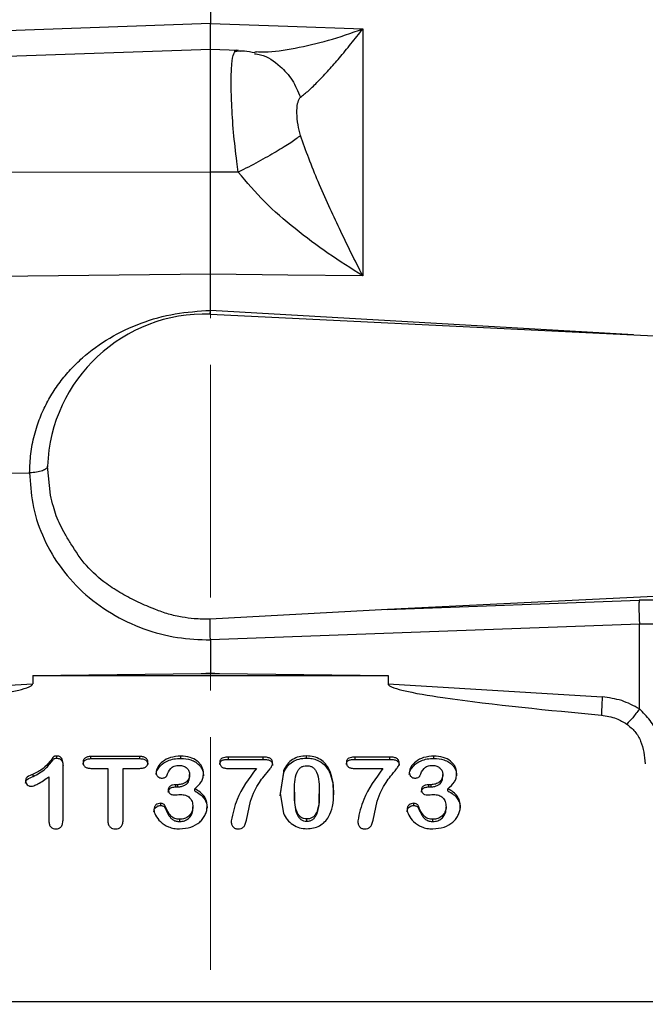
# Model space of a CAD drawing. Header units: inches. Extents: x 0.6 to 16.3, y 0.2 to 11.5.
# Tile 6 of 17: x 4 to 5.4, y 6.9 to 9. Entities that reach past the tile are written whole.
import ezdxf

# ---------------------------------------------------------------- set-up
doc = ezdxf.new("R2010")
doc.units = ezdxf.units.IN
doc.header["$MEASUREMENT"] = 0
doc.linetypes.add('CENTERX2', pattern=[0.8, 0.5, -0.1, 0.1, -0.1])
doc.styles.add('SLDTEXTSTYLE0', font='TXT', dxfattribs={"width": 0.75})
doc.dimstyles.new('SLDDIMSTYLE1', dxfattribs={"dimtxt": 0.137795, "dimasz": 0.14, "dimexe": 0, "dimexo": 0.0625, "dimgap": 0.034449, "dimtad": 0, "dimdec": 1, "dimlfac": 1.5, "dimrnd": 1e-09, "dimzin": 12, "dimdsep": 46, "dimtxsty": 'SLDTEXTSTYLE0', "dimblk1": 'CLOSED', "dimblk2": 'CLOSED', "dimsah": 1, "dimcen": 0.09, "dimadec": 0, "dimazin": 3, "dimtfac": 1, "dimtdec": 1, "dimtofl": 0, "dimtmove": 0, "dimatfit": 3, "dimldrblk": 'CLOSED', "dimfxl": 0, "dimfrac": 2, "dimtolj": 1, "dimtzin": 12, "dimarcsym": 0})
doc.dimstyles.new('SLDDIMSTYLE3', dxfattribs={"dimtxt": 0.137795, "dimasz": 0.14, "dimexe": 0, "dimexo": 0.0625, "dimgap": 0.034449, "dimtad": 0, "dimdec": 1, "dimlfac": 1.5, "dimrnd": 1e-09, "dimzin": 12, "dimdsep": 46, "dimtxsty": 'SLDTEXTSTYLE0', "dimblk1": 'CLOSED', "dimblk2": 'CLOSED', "dimsah": 1, "dimcen": 0.09, "dimadec": 0, "dimazin": 3, "dimtfac": 1, "dimtofl": 0, "dimtmove": 0, "dimatfit": 3, "dimldrblk": 'CLOSED', "dimfxl": 0, "dimfrac": 2, "dimtolj": 1, "dimtzin": 12, "dimarcsym": 0})

# ---------------------------------------------------------------- blocks, each defined once
blk = doc.blocks.new('_Closed')
at = {"color": 0, "linetype": 'ByBlock', "lineweight": -2}
for p, q in [((-1, 0.166667), (0, 0)), ((-1, 0.166667), (-1, -0.166667)), ((0, 0), (-1, -0.166667)), ((0, 0), (-1, 0))]:
    blk.add_line(p, q, dxfattribs=at)
blk = doc.blocks.new('_D_7')
at = {"color": 7, "linetype": 'Continuous', "lineweight": 0}
for p, q in [((6.5179, 10.6428), (6.4759, 10.6428)), ((6.4759, 10.6428), (6.4759, 10.4241)), ((6.8233, 10.6428), (6.8653, 10.6428)), ((6.8653, 10.6428), (6.8653, 10.4241)), ((4.4502, 10.214), (4.4502, 10.4837)), ((9.6495, 8.8614), (9.6495, 10.4837)), ((4.4502, 10.4444), (6.355, 10.4444)), ((9.6495, 10.4444), (6.9862, 10.4444)), ((6.4759, 10.4241), (6.5179, 10.4241)), ((6.8653, 10.4241), (6.8233, 10.4241))]:
    blk.add_line(p, q, dxfattribs=at)
at = {"color": 7, "linetype": 'Continuous', "lineweight": 18, "xscale": 0.14, "yscale": 0.14, "rotation": 180.0000000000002}
blk.add_blockref('_Closed', (4.4502, 10.4444), dxfattribs=at)
at = {"color": 7, "linetype": 'Continuous', "lineweight": 18, "xscale": 0.14, "yscale": 0.14}
blk.add_blockref('_Closed', (9.6495, 10.4444), dxfattribs=at)
at = {"color": 7, "linetype": 'Continuous', "lineweight": 18, "char_height": 0.1378, "attachment_point": 1, "style": 'SLDTEXTSTYLE0'}
for s, insert in [('198', (6.5179, 10.6017)), ('7.8', (6.5433, 10.3955))]:
    blk.add_mtext(s, dxfattribs=dict(at, insert=insert))
blk = doc.blocks.new('_D_8')
at = {"color": 7, "linetype": 'Continuous', "lineweight": 0}
for p, q in [((5.7007, 9.9342), (5.6588, 9.9342)), ((5.6588, 9.9342), (5.6588, 9.7154)), ((6.0062, 9.9342), (6.0482, 9.9342)), ((6.0482, 9.9342), (6.0482, 9.7154)), ((7.4955, 8.7461), (7.4955, 9.7751)), ((4.4502, 9.7357), (5.5379, 9.7357)), ((7.4955, 9.7357), (6.169, 9.7357)), ((5.6588, 9.7154), (5.7007, 9.7154)), ((6.0482, 9.7154), (6.0062, 9.7154))]:
    blk.add_line(p, q, dxfattribs=at)
at = {"color": 7, "linetype": 'Continuous', "lineweight": 18, "xscale": 0.14, "yscale": 0.14, "rotation": 180.0000000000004}
blk.add_blockref('_Closed', (4.4502, 9.7357), dxfattribs=at)
at = {"color": 7, "linetype": 'Continuous', "lineweight": 18, "xscale": 0.14, "yscale": 0.14}
blk.add_blockref('_Closed', (7.4955, 9.7357), dxfattribs=at)
at = {"color": 7, "linetype": 'Continuous', "lineweight": 18, "char_height": 0.1378, "attachment_point": 1, "style": 'SLDTEXTSTYLE0'}
for s, insert in [('116', (5.7007, 9.893)), ('4.6', (5.7262, 9.6869))]:
    blk.add_mtext(s, dxfattribs=dict(at, insert=insert))
blk = doc.blocks.new('_D_9')
at = {"color": 7, "linetype": 'Continuous', "lineweight": 0}
for p, q in [((2.9031, 10.6428), (2.8611, 10.6428)), ((2.8611, 10.6428), (2.8611, 10.4241)), ((3.2086, 10.6428), (3.2506, 10.6428)), ((3.2506, 10.6428), (3.2506, 10.4241)), ((0.9949, 7.6255), (0.9949, 10.4837)), ((4.4502, 10.214), (4.4502, 10.4837)), ((0.9949, 10.4444), (2.7403, 10.4444)), ((4.4502, 10.4444), (3.3714, 10.4444)), ((2.8611, 10.4241), (2.9031, 10.4241)), ((3.2506, 10.4241), (3.2086, 10.4241))]:
    blk.add_line(p, q, dxfattribs=at)
at = {"color": 7, "linetype": 'Continuous', "lineweight": 18, "xscale": 0.14, "yscale": 0.14, "rotation": 180.0000000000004}
blk.add_blockref('_Closed', (0.9949, 10.4444), dxfattribs=at)
at = {"color": 7, "linetype": 'Continuous', "lineweight": 18, "xscale": 0.14, "yscale": 0.14}
blk.add_blockref('_Closed', (4.4502, 10.4444), dxfattribs=at)
at = {"color": 7, "linetype": 'Continuous', "lineweight": 18, "char_height": 0.1378, "attachment_point": 1, "style": 'SLDTEXTSTYLE0'}
for s, insert in [('132', (2.9031, 10.6017)), ('5.2', (2.9286, 10.3955))]:
    blk.add_mtext(s, dxfattribs=dict(at, insert=insert))

msp = doc.modelspace()

# ---------------------------------------------------------------- linework, layer by layer
at = {"color": 7, "linetype": 'CENTERX2', "lineweight": 18}
msp.add_line((4.4502, 3.7518), (4.4502, 10.1747), dxfattribs=at)
at = {"color": 7, "linetype": 'Continuous', "lineweight": 25}
for p, q in [((4.4502, 9.342), (4.4502, 8.9846)), ((4.4502, 8.9846), (2.9405, 8.9316)), ((4.4502, 8.9846), (4.6168, 8.9788)), ((4.6168, 8.9788), (4.7777, 8.9731)), ((4.7777, 8.9731), (4.7777, 8.4428)), ((4.4502, 8.9292), (2.9405, 8.8765)), ((4.5108, 8.9271), (4.4502, 8.9292)), ((4.4502, 8.6655), (4.4502, 8.9292)), ((4.5103, 8.926), (4.507, 8.9272)), ((4.6423, 8.8248), (4.644, 8.8264)), ((4.5103, 8.6654), (4.5071, 8.6883)), ((4.4502, 8.6655), (2.9405, 8.6638)), ((4.5103, 8.6654), (4.4502, 8.6655)), ((4.4502, 8.4463), (2.9405, 8.4303)), ((4.4502, 8.3686), (4.4502, 8.4463)), ((4.6168, 8.4445), (4.4502, 8.4463)), ((4.7777, 8.4428), (4.6168, 8.4445)), ((4.4501, 8.3609), (4.4502, 8.3686)), ((4.4502, 8.3606), (6.2968, 8.2703)), ((3.528, 8.013), (4.0618, 8.0197)), ((4.107, 7.9714), (4.1004, 8.0341)), ((6.2968, 7.7979), (4.8306, 7.7262)), ((4.8306, 7.7262), (5.3716, 7.7459)), ((4.8306, 7.7262), (4.4499, 7.7054)), ((5.3723, 7.6942), (4.4502, 7.6607)), ((5.3723, 7.5125), (5.3723, 7.6942)), ((4.4502, 7.6607), (4.4502, 7.5898)), ((4.0684, 7.5841), (4.4303, 7.5886)), ((4.0684, 7.5841), (4.0684, 7.5664)), ((4.0684, 7.5841), (4.832, 7.5841)), ((4.4303, 7.5886), (4.4502, 7.5898)), ((4.4303, 7.5886), (4.4502, 7.5888)), ((4.4502, 7.5898), (4.47, 7.5886)), ((4.4502, 7.5888), (4.4502, 7.5898)), ((4.4502, 7.5888), (4.47, 7.5886)), ((4.47, 7.5886), (4.832, 7.5841)), ((4.832, 7.5841), (4.832, 7.5664)), ((3.6079, 7.5381), (4.0684, 7.5664)), ((4.832, 7.5664), (5.2924, 7.5381)), ((4.1206, 7.4065), (4.1206, 7.4113)), ((4.2989, 7.4103), (4.1934, 7.4103)), ((4.1934, 7.4056), (4.1934, 7.4103)), ((4.1934, 7.4056), (4.2989, 7.4056)), ((4.2989, 7.4056), (4.2989, 7.4103)), ((4.3867, 7.4063), (4.3867, 7.4111)), ((4.5637, 7.4089), (4.4892, 7.4089)), ((4.4892, 7.4041), (4.4892, 7.4089)), ((4.4892, 7.4041), (4.5637, 7.4041)), ((4.5637, 7.4041), (4.5637, 7.4089)), ((4.6569, 7.4068), (4.6569, 7.4115)), ((4.8357, 7.4089), (4.7613, 7.4089)), ((4.7613, 7.4041), (4.7613, 7.4089)), ((4.7613, 7.4041), (4.8357, 7.4041)), ((4.8357, 7.4041), (4.8357, 7.4089)), ((4.9308, 7.4063), (4.9308, 7.4111)), ((4.1336, 7.2757), (4.1336, 7.3952)), ((4.1934, 7.3847), (4.2296, 7.3847)), ((4.2296, 7.3847), (4.2296, 7.2736)), ((4.2627, 7.2736), (4.2627, 7.3847)), ((4.2627, 7.3847), (4.2989, 7.3847)), ((4.4892, 7.3844), (4.5491, 7.3844)), ((4.7613, 7.3844), (4.8211, 7.3844)), ((4.0693, 7.3674), (4.0693, 7.3722)), ((4.1033, 7.3666), (4.1033, 7.2716)), ((4.4056, 7.3668), (4.4056, 7.3716)), ((4.6078, 7.3808), (4.6004, 7.3307)), ((4.6004, 7.3259), (4.6078, 7.376)), ((4.6078, 7.376), (4.6078, 7.3808)), ((4.7063, 7.3763), (4.7063, 7.3811)), ((4.9497, 7.3668), (4.9497, 7.3716)), ((4.3803, 7.3497), (4.3758, 7.3497)), ((4.3758, 7.345), (4.3758, 7.3497)), ((4.3758, 7.345), (4.3803, 7.345)), ((4.3803, 7.345), (4.3803, 7.3497)), ((4.4166, 7.3363), (4.4166, 7.341)), ((4.9244, 7.3497), (4.9199, 7.3497)), ((4.9199, 7.345), (4.9199, 7.3497)), ((4.9199, 7.345), (4.9244, 7.345)), ((4.9244, 7.345), (4.9244, 7.3497)), ((4.9606, 7.3363), (4.9606, 7.341)), ((4.6004, 7.3307), (4.6071, 7.2888)), ((4.6311, 7.3337), (4.6311, 7.3289)), ((4.6842, 7.3345), (4.6842, 7.3297)), ((4.3435, 7.305), (4.3435, 7.3098)), ((4.3533, 7.2991), (4.3533, 7.3039)), ((4.4127, 7.2976), (4.4127, 7.3024)), ((4.528, 7.2736), (4.5367, 7.3146)), ((4.8001, 7.2736), (4.8087, 7.3146)), ((4.8876, 7.305), (4.8876, 7.3098)), ((4.8974, 7.2991), (4.8974, 7.3039)), ((4.9568, 7.2976), (4.9568, 7.3024)), ((4.6576, 7.2713), (4.6576, 7.2761)), ((4.3845, 7.2705), (4.3845, 7.2753)), ((4.9286, 7.2705), (4.9286, 7.2753)), ((5.5718, 6.8836), (3.3293, 6.8836))]:
    msp.add_line(p, q, dxfattribs=at)
at = {"color": 8, "linetype": 'Continuous', "lineweight": 25}
for p, q in [((4.5103, 8.926), (4.5157, 8.9251)), ((5.3599, 8.3161), (4.4502, 8.3686))]:
    msp.add_line(p, q, dxfattribs=at)
at = {"color": 7, "linetype": 'Continuous', "lineweight": 25}
msp.add_arc((4.4389, 8.022), 0.3387, 88.1002, 177.965, dxfattribs=at)
for points, knots in [([(4.4502, 8.9278), (4.4502, 8.9277), (4.4502, 8.9271), (4.4502, 8.9361), (4.4502, 8.9543), (4.4502, 8.9745), (4.4502, 8.9846)], [0, 0, 0, 0, 0.0793171, 0.3862007, 0.6930893, 1, 1, 1, 1]), ([(4.644, 8.8264), (4.6498, 8.831), (4.6617, 8.8405), (4.6823, 8.8608), (4.7044, 8.8844), (4.728, 8.9115), (4.7524, 8.9408), (4.7693, 8.9623), (4.7777, 8.9731)], [0, 0, 0, 0, 0.1486331, 0.3078873, 0.4785515, 0.6434185, 0.8214681, 1, 1, 1, 1]), ([(4.5071, 8.6883), (4.5045, 8.7094), (4.4993, 8.7528), (4.4957, 8.8127), (4.4945, 8.8629), (4.496, 8.8995), (4.4998, 8.923), (4.5046, 8.9258), (4.507, 8.9272)], [0, 0, 0, 0, 0.169429, 0.348501, 0.514024, 0.677625, 0.839536, 1, 1, 1, 1]), ([(4.5456, 8.9216), (4.5381, 8.9232), (4.5223, 8.9264), (4.5086, 8.9251), (4.5015, 8.9245)], [0, 0, 0, 0, 0.479904, 1, 1, 1, 1]), ([(4.5497, 8.9233), (4.5476, 8.9231), (4.5447, 8.9227), (4.5453, 8.9223), (4.5454, 8.9222)], [0, 0, 0, 0, 0.74825, 1, 1, 1, 1]), ([(4.644, 8.744), (4.6419, 8.752), (4.6374, 8.7694), (4.636, 8.7929), (4.6366, 8.8132), (4.6405, 8.8212), (4.6423, 8.8248)], [0, 0, 0, 0, 0.223044, 0.490182, 0.763245, 1, 1, 1, 1]), ([(4.644, 8.744), (4.6377, 8.7392), (4.6251, 8.7296), (4.5928, 8.7098), (4.5538, 8.6877), (4.5248, 8.6728), (4.5103, 8.6654)], [0, 0, 0, 0, 0.2500574, 0.5, 0.7499426, 1, 1, 1, 1]), ([(4.7777, 8.4428), (4.7693, 8.4594), (4.7524, 8.4926), (4.728, 8.5428), (4.7044, 8.5934), (4.6823, 8.6436), (4.6617, 8.6937), (4.6498, 8.7277), (4.644, 8.744)], [0, 0, 0, 0, 0.178529, 0.356578, 0.521448, 0.69211, 0.851366, 1, 1, 1, 1]), ([(4.4502, 8.4463), (4.4502, 8.4627), (4.4502, 8.4956), (4.4502, 8.5506), (4.4502, 8.6077), (4.4502, 8.6463), (4.4502, 8.6655)], [0, 0, 0, 0, 0.250013, 0.500008, 0.749999, 1, 1, 1, 1]), ([(4.7777, 8.4428), (4.7529, 8.4584), (4.7036, 8.4896), (4.6325, 8.5427), (4.5658, 8.5998), (4.5285, 8.6438), (4.5103, 8.6654)], [0, 0, 0, 0, 0.257954, 0.513511, 0.761782, 1, 1, 1, 1]), ([(4.0618, 8.0197), (4.0623, 8.0333), (4.0633, 8.0607), (4.0701, 8.0944), (4.0775, 8.1199), (4.0841, 8.1379), (4.0933, 8.1596), (4.1071, 8.1856), (4.1267, 8.2147), (4.1494, 8.242), (4.1835, 8.2752), (4.2328, 8.3111), (4.3004, 8.3429), (4.3739, 8.3637), (4.4247, 8.3669), (4.4502, 8.3686)], [0, 0, 0, 0, 0.072776, 0.145649, 0.183213, 0.215312, 0.248031, 0.309743, 0.372393, 0.434761, 0.497183, 0.622104, 0.748105, 0.873985, 1, 1, 1, 1]), ([(4.1004, 8.034), (4.0998, 8.0321), (4.0986, 8.0285), (4.0898, 8.0238), (4.0771, 8.0205), (4.0669, 8.0199), (4.0618, 8.0197)], [0, 0, 0, 0, 0.250161, 0.5, 0.749839, 1, 1, 1, 1]), ([(4.0618, 8.0197), (4.0631, 7.9975), (4.0657, 7.9519), (4.0873, 7.8845), (4.1231, 7.8199), (4.1735, 7.7624), (4.2356, 7.7159), (4.3052, 7.6831), (4.3776, 7.6636), (4.4264, 7.6616), (4.4502, 7.6607)], [0, 0, 0, 0, 0.11652, 0.239992, 0.368582, 0.499903, 0.63124, 0.759875, 0.883411, 1, 1, 1, 1]), ([(4.4499, 7.7051), (4.4385, 7.7052), (4.4183, 7.7055), (4.3883, 7.7095), (4.3601, 7.7156), (4.3288, 7.727), (4.295, 7.7412), (4.2599, 7.7595), (4.2212, 7.7841), (4.1818, 7.8186), (4.1562, 7.8577), (4.1381, 7.8873), (4.1275, 7.9074), (4.1189, 7.9271), (4.1121, 7.9484), (4.1088, 7.9633), (4.107, 7.9714)], [0, 0, 0, 0, 0.071111, 0.125254, 0.187914, 0.25036, 0.334165, 0.418121, 0.499684, 0.62517, 0.750031, 0.803254, 0.852105, 0.899107, 0.944672, 1, 1, 1, 1]), ([(5.4864, 7.7415), (5.4773, 7.7425), (5.4591, 7.7444), (5.4305, 7.746), (5.4013, 7.7466), (5.3815, 7.7461), (5.3716, 7.7459)], [0, 0, 0, 0, 0.249999, 0.500002, 0.749994, 1, 1, 1, 1]), ([(4.4502, 7.6607), (4.4501, 7.6645), (4.4501, 7.6724), (4.4499, 7.685), (4.4498, 7.6967), (4.4499, 7.7025), (4.4499, 7.7054)], [0, 0, 0, 0, 0.240908, 0.500322, 0.756906, 1, 1, 1, 1]), ([(5.4714, 7.6913), (5.4578, 7.6925), (5.4262, 7.6955), (5.3919, 7.6947), (5.3723, 7.6942)], [0, 0, 0, 0, 0.428425, 1, 1, 1, 1]), ([(3.6099, 7.4991), (3.7237, 7.5099), (3.8673, 7.5235), (4.0176, 7.5471), (4.056, 7.5574), (4.0656, 7.5622), (4.0677, 7.5645), (4.0683, 7.5656), (4.0683, 7.5661), (4.0684, 7.5664)], [0, 0, 0, 0, 0.73527, 0.927818, 0.977745, 0.991719, 0.996359, 0.998259, 1, 1, 1, 1]), ([(4.832, 7.5664), (4.832, 7.5661), (4.8321, 7.5656), (4.8326, 7.5645), (4.8348, 7.5622), (4.8443, 7.5574), (4.8827, 7.5471), (5.033, 7.5235), (5.1766, 7.5099), (5.2905, 7.4991)], [0, 0, 0, 0, 0.001741, 0.003641, 0.008281, 0.022255, 0.072182, 0.26473, 1, 1, 1, 1]), ([(5.3723, 7.5125), (5.3599, 7.5192), (5.335, 7.5327), (5.3066, 7.5363), (5.2924, 7.5381)], [0, 0, 0, 0, 0.499976, 1, 1, 1, 1]), ([(5.3723, 7.5125), (5.3673, 7.5057), (5.3573, 7.4922), (5.3492, 7.484), (5.3452, 7.48)], [0, 0, 0, 0, 0.500117, 1, 1, 1, 1]), ([(5.4268, 7.3851), (5.4242, 7.4095), (5.4202, 7.4455), (5.3969, 7.4884), (5.3803, 7.5046), (5.3723, 7.5125)], [0, 0, 0, 0, 0.521442, 0.768179, 1, 1, 1, 1]), ([(5.2905, 7.4991), (5.3015, 7.4973), (5.3211, 7.4941), (5.3378, 7.4843), (5.3452, 7.48)], [0, 0, 0, 0, 0.562261, 1, 1, 1, 1]), ([(5.3452, 7.48), (5.3513, 7.4748), (5.3637, 7.4645), (5.3803, 7.4357), (5.383, 7.4113), (5.3849, 7.3947)], [0, 0, 0, 0, 0.240081, 0.482631, 1, 1, 1, 1]), ([(4.1206, 7.4113), (4.1191, 7.4112), (4.117, 7.4112), (4.1146, 7.4104), (4.1125, 7.4088), (4.1097, 7.4049), (4.1028, 7.3963), (4.0908, 7.3827), (4.0769, 7.3759), (4.0693, 7.3722)], [0, 0, 0, 0, 0.065831, 0.09088, 0.112224, 0.18139, 0.31076, 0.624943, 1, 1, 1, 1]), ([(4.0693, 7.3674), (4.0788, 7.3724), (4.0954, 7.3811), (4.107, 7.3967), (4.1127, 7.4041), (4.1145, 7.4056), (4.117, 7.4064), (4.1191, 7.4065), (4.1206, 7.4065)], [0, 0, 0, 0, 0.476188, 0.8308566, 0.8866704, 0.9048849, 0.9350447, 1, 1, 1, 1]), ([(4.1336, 7.3952), (4.1335, 7.3975), (4.1333, 7.4017), (4.1309, 7.4063), (4.1283, 7.4089), (4.126, 7.4103), (4.1234, 7.4112), (4.1215, 7.4113), (4.1206, 7.4113)], [0, 0, 0, 0, 0.297933, 0.548323, 0.662981, 0.772252, 0.882517, 1, 1, 1, 1]), ([(4.1206, 7.4065), (4.1223, 7.4064), (4.1247, 7.4062), (4.1276, 7.4046), (4.1296, 7.403), (4.1314, 7.4007), (4.1333, 7.3965), (4.1335, 7.3929), (4.1336, 7.3905)], [0, 0, 0, 0, 0.204734, 0.302495, 0.402966, 0.53506, 0.675051, 1, 1, 1, 1]), ([(4.1934, 7.4103), (4.1909, 7.4102), (4.1875, 7.41), (4.1833, 7.4085), (4.1809, 7.407), (4.1789, 7.4051), (4.1776, 7.4029), (4.1767, 7.4003), (4.1766, 7.3985), (4.1766, 7.3975)], [0, 0, 0, 0, 0.295736, 0.422285, 0.540328, 0.652678, 0.762832, 0.87679, 1, 1, 1, 1]), ([(4.1766, 7.3928), (4.1767, 7.3944), (4.1769, 7.3968), (4.1785, 7.3996), (4.1801, 7.4016), (4.1825, 7.4033), (4.1869, 7.4052), (4.1907, 7.4054), (4.1934, 7.4056)], [0, 0, 0, 0, 0.21304, 0.311914, 0.410894, 0.539977, 0.677146, 1, 1, 1, 1]), ([(4.3158, 7.3975), (4.3157, 7.3993), (4.3154, 7.4019), (4.3136, 7.4049), (4.3117, 7.4069), (4.3093, 7.4085), (4.3051, 7.4101), (4.3014, 7.4102), (4.2989, 7.4103)], [0, 0, 0, 0, 0.2277164, 0.335919, 0.4467931, 0.5636177, 0.6914758, 1, 1, 1, 1]), ([(4.2989, 7.4056), (4.3018, 7.4054), (4.3058, 7.4052), (4.3103, 7.4031), (4.3131, 7.4009), (4.3154, 7.3974), (4.3157, 7.3943), (4.3158, 7.3928)], [0, 0, 0, 0, 0.351167, 0.48114, 0.607126, 0.797339, 1, 1, 1, 1]), ([(4.3867, 7.4111), (4.3791, 7.4105), (4.365, 7.4095), (4.3476, 7.4005), (4.3383, 7.3904), (4.3343, 7.3821), (4.3339, 7.3781), (4.3337, 7.3762)], [0, 0, 0, 0, 0.319783, 0.59199, 0.81823, 0.914479, 1, 1, 1, 1]), ([(4.3337, 7.3714), (4.3338, 7.3731), (4.3342, 7.3767), (4.3371, 7.3833), (4.3442, 7.3928), (4.3568, 7.4009), (4.3722, 7.4056), (4.3817, 7.406), (4.3867, 7.4063)], [0, 0, 0, 0, 0.076947, 0.162001, 0.322259, 0.595571, 0.791423, 1, 1, 1, 1]), ([(4.4354, 7.3734), (4.4353, 7.376), (4.435, 7.3811), (4.4323, 7.3884), (4.4281, 7.395), (4.4201, 7.4026), (4.4061, 7.4097), (4.3934, 7.4106), (4.3867, 7.4111)], [0, 0, 0, 0, 0.117385, 0.231573, 0.34588, 0.464155, 0.715758, 1, 1, 1, 1]), ([(4.3867, 7.4063), (4.394, 7.4057), (4.4054, 7.4049), (4.418, 7.3988), (4.4252, 7.3932), (4.4306, 7.3868), (4.4347, 7.3785), (4.4352, 7.3719), (4.4354, 7.3686)], [0, 0, 0, 0, 0.307697, 0.477919, 0.593167, 0.703865, 0.849393, 1, 1, 1, 1]), ([(4.4892, 7.4089), (4.4866, 7.4088), (4.482, 7.4086), (4.4765, 7.4074), (4.4732, 7.4055), (4.4717, 7.4034), (4.4707, 7.4006), (4.4706, 7.3986), (4.4706, 7.3975)], [0, 0, 0, 0, 0.305757, 0.54454, 0.645827, 0.748383, 0.863677, 1, 1, 1, 1]), ([(4.4706, 7.3928), (4.4706, 7.3938), (4.4707, 7.3957), (4.4715, 7.3983), (4.4729, 7.4004), (4.476, 7.4026), (4.4817, 7.4038), (4.4866, 7.404), (4.4892, 7.4041)], [0, 0, 0, 0, 0.128264, 0.237656, 0.33463, 0.428247, 0.689442, 1, 1, 1, 1]), ([(4.584, 7.3954), (4.5839, 7.3965), (4.5839, 7.3986), (4.5829, 7.4016), (4.5814, 7.404), (4.5792, 7.4059), (4.5763, 7.4073), (4.5711, 7.4087), (4.5668, 7.4088), (4.5637, 7.4089)], [0, 0, 0, 0, 0.12618, 0.237282, 0.339087, 0.439004, 0.548012, 0.675696, 1, 1, 1, 1]), ([(4.5637, 7.4041), (4.5669, 7.404), (4.5714, 7.4039), (4.5767, 7.4024), (4.5796, 7.4009), (4.5816, 7.3989), (4.5836, 7.3956), (4.5838, 7.3926), (4.584, 7.3906)], [0, 0, 0, 0, 0.336117, 0.467141, 0.578578, 0.673908, 0.772055, 1, 1, 1, 1]), ([(4.6569, 7.4115), (4.6514, 7.4112), (4.6409, 7.4106), (4.6265, 7.4043), (4.6148, 7.3943), (4.6102, 7.3854), (4.6078, 7.3808)], [0, 0, 0, 0, 0.259733, 0.500065, 0.740209, 1, 1, 1, 1]), ([(4.6078, 7.376), (4.6102, 7.3806), (4.6148, 7.3895), (4.6265, 7.3995), (4.6409, 7.4058), (4.6514, 7.4064), (4.6569, 7.4068)], [0, 0, 0, 0, 0.2599028, 0.5000825, 0.740157, 1, 1, 1, 1]), ([(4.7063, 7.3811), (4.7037, 7.3857), (4.6988, 7.3944), (4.687, 7.4043), (4.6728, 7.4106), (4.6623, 7.4112), (4.6569, 7.4115)], [0, 0, 0, 0, 0.262944, 0.502785, 0.74319, 1, 1, 1, 1]), ([(4.6569, 7.4068), (4.661, 7.4066), (4.669, 7.4062), (4.6825, 7.402), (4.6967, 7.3927), (4.703, 7.382), (4.7063, 7.3763)], [0, 0, 0, 0, 0.195927, 0.37919, 0.675676, 1, 1, 1, 1]), ([(4.7613, 7.4089), (4.7587, 7.4088), (4.754, 7.4086), (4.7485, 7.4074), (4.7453, 7.4055), (4.7437, 7.4034), (4.7428, 7.4006), (4.7427, 7.3986), (4.7426, 7.3975)], [0, 0, 0, 0, 0.305757, 0.54454, 0.645827, 0.748383, 0.863677, 1, 1, 1, 1]), ([(4.7426, 7.3928), (4.7427, 7.3938), (4.7428, 7.3957), (4.7436, 7.3983), (4.7449, 7.4004), (4.748, 7.4026), (4.7538, 7.4038), (4.7586, 7.404), (4.7613, 7.4041)], [0, 0, 0, 0, 0.128264, 0.237656, 0.33463, 0.428247, 0.689442, 1, 1, 1, 1]), ([(4.856, 7.3954), (4.856, 7.3965), (4.8559, 7.3986), (4.855, 7.4016), (4.8535, 7.404), (4.8513, 7.4059), (4.8484, 7.4073), (4.8432, 7.4087), (4.8389, 7.4088), (4.8357, 7.4089)], [0, 0, 0, 0, 0.12618, 0.237282, 0.339087, 0.439004, 0.548012, 0.675696, 1, 1, 1, 1]), ([(4.8357, 7.4041), (4.839, 7.404), (4.8434, 7.4039), (4.8488, 7.4024), (4.8516, 7.4009), (4.8537, 7.3989), (4.8557, 7.3956), (4.8559, 7.3926), (4.856, 7.3906)], [0, 0, 0, 0, 0.336117, 0.467141, 0.578578, 0.673908, 0.772055, 1, 1, 1, 1]), ([(4.9308, 7.4111), (4.9232, 7.4105), (4.9091, 7.4095), (4.8917, 7.4005), (4.8824, 7.3904), (4.8784, 7.3821), (4.878, 7.3781), (4.8778, 7.3762)], [0, 0, 0, 0, 0.319783, 0.59199, 0.81823, 0.914479, 1, 1, 1, 1]), ([(4.8778, 7.3714), (4.8779, 7.3731), (4.8782, 7.3767), (4.8812, 7.3833), (4.8883, 7.3928), (4.9009, 7.4009), (4.9163, 7.4056), (4.9258, 7.406), (4.9308, 7.4063)], [0, 0, 0, 0, 0.076947, 0.162001, 0.322259, 0.595571, 0.791423, 1, 1, 1, 1]), ([(4.9795, 7.3734), (4.9794, 7.376), (4.9791, 7.3811), (4.9764, 7.3884), (4.9722, 7.395), (4.9642, 7.4026), (4.9502, 7.4097), (4.9375, 7.4106), (4.9308, 7.4111)], [0, 0, 0, 0, 0.117385, 0.231573, 0.34588, 0.464155, 0.715758, 1, 1, 1, 1]), ([(4.9308, 7.4063), (4.9381, 7.4057), (4.9494, 7.4049), (4.9621, 7.3988), (4.9693, 7.3932), (4.9747, 7.3868), (4.9788, 7.3785), (4.9793, 7.3719), (4.9795, 7.3686)], [0, 0, 0, 0, 0.307697, 0.477919, 0.593167, 0.703865, 0.849393, 1, 1, 1, 1]), ([(4.1766, 7.3975), (4.1767, 7.3957), (4.177, 7.3931), (4.1788, 7.3901), (4.1807, 7.3881), (4.1831, 7.3866), (4.1873, 7.385), (4.1909, 7.3849), (4.1934, 7.3847)], [0, 0, 0, 0, 0.231706, 0.340424, 0.451074, 0.567355, 0.69442, 1, 1, 1, 1]), ([(4.2989, 7.3847), (4.3014, 7.3849), (4.305, 7.385), (4.3092, 7.3866), (4.3117, 7.3881), (4.3135, 7.3901), (4.3154, 7.3931), (4.3157, 7.3957), (4.3158, 7.3975)], [0, 0, 0, 0, 0.304735, 0.432184, 0.549218, 0.660036, 0.768681, 1, 1, 1, 1]), ([(4.3563, 7.3684), (4.3587, 7.3743), (4.3616, 7.3813), (4.3684, 7.3876), (4.3744, 7.3906), (4.3798, 7.3909), (4.3836, 7.3911)], [0, 0, 0, 0, 0.495092, 0.599393, 0.7153, 1, 1, 1, 1]), ([(4.3836, 7.3911), (4.3867, 7.3909), (4.3912, 7.3906), (4.3965, 7.388), (4.4007, 7.3847), (4.4047, 7.3792), (4.4053, 7.3741), (4.4056, 7.3716)], [0, 0, 0, 0, 0.271425, 0.396173, 0.520868, 0.760631, 1, 1, 1, 1]), ([(4.4706, 7.3975), (4.4706, 7.3965), (4.4707, 7.3945), (4.4716, 7.3917), (4.4731, 7.3893), (4.4761, 7.3867), (4.4816, 7.3847), (4.4865, 7.3845), (4.4892, 7.3844)], [0, 0, 0, 0, 0.127454, 0.241374, 0.347669, 0.453532, 0.692037, 1, 1, 1, 1]), ([(4.5491, 7.3844), (4.5332, 7.363), (4.5075, 7.3286), (4.4984, 7.2878), (4.4949, 7.2722)], [0, 0, 0, 0, 0.619417, 1, 1, 1, 1]), ([(4.5367, 7.3146), (4.5394, 7.3222), (4.5445, 7.336), (4.5548, 7.3536), (4.566, 7.369), (4.576, 7.3803), (4.582, 7.3888), (4.5837, 7.3928), (4.5839, 7.3946), (4.584, 7.3954)], [0, 0, 0, 0, 0.2576312, 0.4704578, 0.6466313, 0.8617283, 0.9432493, 0.9743152, 1, 1, 1, 1]), ([(4.6311, 7.3337), (4.631, 7.3484), (4.6309, 7.3655), (4.6398, 7.3826), (4.6445, 7.3872), (4.6506, 7.39), (4.655, 7.3903), (4.6573, 7.3904)], [0, 0, 0, 0, 0.630876, 0.731076, 0.819834, 0.906222, 1, 1, 1, 1]), ([(4.6573, 7.3904), (4.6597, 7.3903), (4.6643, 7.39), (4.6705, 7.3872), (4.6753, 7.3825), (4.6844, 7.366), (4.6843, 7.349), (4.6842, 7.3345)], [0, 0, 0, 0, 0.0985825, 0.1873718, 0.2757504, 0.3788912, 1, 1, 1, 1]), ([(4.7426, 7.3975), (4.7427, 7.3965), (4.7428, 7.3945), (4.7437, 7.3917), (4.7452, 7.3893), (4.7481, 7.3867), (4.7537, 7.3847), (4.7585, 7.3845), (4.7613, 7.3844)], [0, 0, 0, 0, 0.127454, 0.241374, 0.347669, 0.453532, 0.692037, 1, 1, 1, 1]), ([(4.8211, 7.3844), (4.8052, 7.363), (4.7795, 7.3286), (4.7704, 7.2878), (4.767, 7.2722)], [0, 0, 0, 0, 0.619417, 1, 1, 1, 1]), ([(4.8087, 7.3146), (4.8115, 7.3222), (4.8165, 7.336), (4.8268, 7.3536), (4.8381, 7.369), (4.848, 7.3803), (4.854, 7.3888), (4.8558, 7.3928), (4.856, 7.3946), (4.856, 7.3954)], [0, 0, 0, 0, 0.257631, 0.470458, 0.646631, 0.861728, 0.943249, 0.974315, 1, 1, 1, 1]), ([(4.9004, 7.3684), (4.9028, 7.3743), (4.9057, 7.3813), (4.9125, 7.3876), (4.9185, 7.3906), (4.9239, 7.3909), (4.9277, 7.3911)], [0, 0, 0, 0, 0.495092, 0.599393, 0.7153, 1, 1, 1, 1]), ([(4.9277, 7.3911), (4.9308, 7.3909), (4.9353, 7.3906), (4.9406, 7.388), (4.9448, 7.3847), (4.9488, 7.3792), (4.9494, 7.3741), (4.9497, 7.3716)], [0, 0, 0, 0, 0.271425, 0.396173, 0.520868, 0.760631, 1, 1, 1, 1]), ([(4.0693, 7.3722), (4.0648, 7.3704), (4.0596, 7.3683), (4.055, 7.3643), (4.0534, 7.3617), (4.0532, 7.3594), (4.0531, 7.3578)], [0, 0, 0, 0, 0.604463, 0.696155, 0.788954, 1, 1, 1, 1]), ([(4.0531, 7.353), (4.0532, 7.3546), (4.0534, 7.3569), (4.055, 7.3595), (4.0596, 7.3635), (4.0648, 7.3656), (4.0693, 7.3674)], [0, 0, 0, 0, 0.210704, 0.30359, 0.395484, 1, 1, 1, 1]), ([(4.065, 7.3462), (4.067, 7.3466), (4.0722, 7.3475), (4.0853, 7.3543), (4.0955, 7.3613), (4.1033, 7.3666)], [0, 0, 0, 0, 0.140467, 0.350882, 1, 1, 1, 1]), ([(4.3337, 7.3762), (4.3338, 7.3745), (4.3341, 7.3719), (4.3357, 7.369), (4.3378, 7.3667), (4.3405, 7.3649), (4.3434, 7.364), (4.3448, 7.3639), (4.3456, 7.3639)], [0, 0, 0, 0, 0.277755, 0.406604, 0.535941, 0.776145, 0.887959, 1, 1, 1, 1]), ([(4.3456, 7.3639), (4.3468, 7.3639), (4.3491, 7.364), (4.3523, 7.3649), (4.3544, 7.3661), (4.3557, 7.3674), (4.3561, 7.3681), (4.3563, 7.3684)], [0, 0, 0, 0, 0.2947417, 0.5598793, 0.7910366, 0.8964297, 1, 1, 1, 1]), ([(4.4056, 7.3716), (4.4055, 7.3699), (4.4053, 7.3667), (4.4039, 7.3622), (4.4015, 7.3583), (4.3971, 7.3542), (4.39, 7.3505), (4.3836, 7.35), (4.3803, 7.3497)], [0, 0, 0, 0, 0.139171, 0.265713, 0.385766, 0.506466, 0.747667, 1, 1, 1, 1]), ([(4.3803, 7.345), (4.383, 7.3451), (4.3881, 7.3454), (4.3947, 7.3481), (4.3998, 7.3516), (4.4032, 7.3559), (4.4052, 7.3611), (4.4055, 7.3648), (4.4056, 7.3668)], [0, 0, 0, 0, 0.203367, 0.39611, 0.548492, 0.689544, 0.836345, 1, 1, 1, 1]), ([(4.4166, 7.341), (4.4217, 7.3455), (4.4293, 7.352), (4.4349, 7.3639), (4.4352, 7.3701), (4.4354, 7.3734)], [0, 0, 0, 0, 0.511327, 0.744649, 1, 1, 1, 1]), ([(4.7148, 7.3325), (4.7147, 7.3419), (4.7145, 7.3585), (4.7088, 7.3743), (4.7063, 7.3811)], [0, 0, 0, 0, 0.564535, 1, 1, 1, 1]), ([(4.7063, 7.3763), (4.7088, 7.3695), (4.7145, 7.3537), (4.7147, 7.3371), (4.7148, 7.3277)], [0, 0, 0, 0, 0.435601, 1, 1, 1, 1]), ([(4.8778, 7.3762), (4.8779, 7.3745), (4.8782, 7.3719), (4.8798, 7.369), (4.8819, 7.3667), (4.8846, 7.3649), (4.8875, 7.364), (4.8889, 7.3639), (4.8897, 7.3639)], [0, 0, 0, 0, 0.277755, 0.406604, 0.535941, 0.776145, 0.887959, 1, 1, 1, 1]), ([(4.8897, 7.3639), (4.8909, 7.3639), (4.8932, 7.364), (4.8964, 7.3649), (4.8985, 7.3661), (4.8998, 7.3674), (4.9002, 7.3681), (4.9004, 7.3684)], [0, 0, 0, 0, 0.294742, 0.559879, 0.791037, 0.89643, 1, 1, 1, 1]), ([(4.9497, 7.3716), (4.9496, 7.3699), (4.9494, 7.3667), (4.948, 7.3622), (4.9456, 7.3583), (4.9412, 7.3542), (4.9341, 7.3505), (4.9277, 7.35), (4.9244, 7.3497)], [0, 0, 0, 0, 0.139171, 0.265713, 0.385766, 0.506466, 0.747667, 1, 1, 1, 1]), ([(4.9244, 7.345), (4.9271, 7.3451), (4.9322, 7.3454), (4.9388, 7.3481), (4.9439, 7.3516), (4.9473, 7.3559), (4.9493, 7.3611), (4.9495, 7.3648), (4.9497, 7.3668)], [0, 0, 0, 0, 0.203367, 0.39611, 0.548492, 0.689544, 0.836345, 1, 1, 1, 1]), ([(4.9606, 7.341), (4.9658, 7.3455), (4.9734, 7.352), (4.9789, 7.3639), (4.9793, 7.3701), (4.9795, 7.3734)], [0, 0, 0, 0, 0.5113269, 0.7446495, 1, 1, 1, 1]), ([(4.0531, 7.3578), (4.0533, 7.3563), (4.0536, 7.3533), (4.0565, 7.3496), (4.0597, 7.3473), (4.0627, 7.3464), (4.0642, 7.3463), (4.065, 7.3462)], [0, 0, 0, 0, 0.250077, 0.506967, 0.758575, 0.878069, 1, 1, 1, 1]), ([(4.3758, 7.3497), (4.3735, 7.3496), (4.3701, 7.3495), (4.3661, 7.3481), (4.3638, 7.3468), (4.362, 7.3451), (4.3607, 7.3432), (4.3599, 7.341), (4.3598, 7.3394), (4.3598, 7.3386)], [0, 0, 0, 0, 0.314013, 0.444845, 0.563862, 0.674453, 0.780199, 0.886845, 1, 1, 1, 1]), ([(4.3598, 7.3339), (4.3599, 7.3352), (4.3602, 7.3378), (4.3624, 7.3408), (4.3649, 7.3428), (4.3692, 7.3446), (4.373, 7.3448), (4.3758, 7.345)], [0, 0, 0, 0, 0.191302, 0.374836, 0.498364, 0.627325, 1, 1, 1, 1]), ([(4.4433, 7.3037), (4.443, 7.3075), (4.4424, 7.315), (4.4369, 7.3254), (4.4282, 7.3344), (4.4206, 7.3387), (4.4166, 7.341)], [0, 0, 0, 0, 0.239833, 0.472821, 0.720214, 1, 1, 1, 1]), ([(4.9199, 7.3497), (4.9175, 7.3496), (4.9142, 7.3495), (4.9102, 7.3481), (4.9079, 7.3468), (4.9061, 7.3451), (4.9048, 7.3432), (4.904, 7.341), (4.9039, 7.3394), (4.9039, 7.3386)], [0, 0, 0, 0, 0.3140126, 0.4448449, 0.5638624, 0.6744525, 0.7801986, 0.8868452, 1, 1, 1, 1]), ([(4.9039, 7.3339), (4.904, 7.3352), (4.9043, 7.3378), (4.9065, 7.3408), (4.909, 7.3428), (4.9133, 7.3446), (4.9171, 7.3448), (4.9199, 7.345)], [0, 0, 0, 0, 0.191302, 0.374836, 0.498364, 0.627325, 1, 1, 1, 1]), ([(4.9874, 7.3037), (4.9871, 7.3075), (4.9865, 7.315), (4.981, 7.3254), (4.9723, 7.3344), (4.9647, 7.3387), (4.9606, 7.341)], [0, 0, 0, 0, 0.2398333, 0.4728209, 0.7202138, 1, 1, 1, 1]), ([(4.3598, 7.3386), (4.3599, 7.3371), (4.3601, 7.3348), (4.3616, 7.3322), (4.3631, 7.3306), (4.365, 7.3293), (4.3682, 7.328), (4.3708, 7.3279), (4.3727, 7.3278)], [0, 0, 0, 0, 0.250412, 0.364556, 0.47815, 0.593628, 0.715983, 1, 1, 1, 1]), ([(4.3727, 7.3278), (4.3734, 7.3278), (4.3755, 7.3279), (4.3798, 7.3283), (4.3833, 7.3285), (4.3857, 7.3286)], [0, 0, 0, 0, 0.167874, 0.465205, 1, 1, 1, 1]), ([(4.3857, 7.3286), (4.3895, 7.3283), (4.3951, 7.328), (4.4017, 7.3249), (4.4056, 7.3218), (4.4088, 7.3179), (4.412, 7.3116), (4.4124, 7.3062), (4.4127, 7.3024)], [0, 0, 0, 0, 0.259951, 0.377314, 0.493119, 0.609791, 0.729943, 1, 1, 1, 1]), ([(4.4166, 7.3363), (4.4206, 7.334), (4.4282, 7.3296), (4.4369, 7.3206), (4.4424, 7.3102), (4.443, 7.3028), (4.4433, 7.299)], [0, 0, 0, 0, 0.2797436, 0.5271444, 0.7601597, 1, 1, 1, 1]), ([(4.6576, 7.2761), (4.6552, 7.2763), (4.6508, 7.2765), (4.6447, 7.2795), (4.6399, 7.2842), (4.6308, 7.3014), (4.6309, 7.3188), (4.6311, 7.3337)], [0, 0, 0, 0, 0.093757, 0.179927, 0.268215, 0.371434, 1, 1, 1, 1]), ([(4.6311, 7.3289), (4.6309, 7.314), (4.6308, 7.2966), (4.6399, 7.2795), (4.6447, 7.2747), (4.6508, 7.2718), (4.6552, 7.2715), (4.6576, 7.2713)], [0, 0, 0, 0, 0.628557, 0.731666, 0.82006, 0.906245, 1, 1, 1, 1]), ([(4.6842, 7.3345), (4.6844, 7.3195), (4.6846, 7.302), (4.6756, 7.2846), (4.6708, 7.2796), (4.6646, 7.2766), (4.66, 7.2763), (4.6576, 7.2761)], [0, 0, 0, 0, 0.624426, 0.728797, 0.817035, 0.904355, 1, 1, 1, 1]), ([(4.6576, 7.2713), (4.66, 7.2715), (4.6646, 7.2718), (4.6708, 7.2748), (4.6756, 7.2798), (4.6846, 7.2972), (4.6844, 7.3147), (4.6842, 7.3297)], [0, 0, 0, 0, 0.095519, 0.1829662, 0.2711071, 0.3755766, 1, 1, 1, 1]), ([(4.7044, 7.2806), (4.7076, 7.2879), (4.7148, 7.3045), (4.7148, 7.3225), (4.7148, 7.3325)], [0, 0, 0, 0, 0.444403, 1, 1, 1, 1]), ([(4.9039, 7.3386), (4.904, 7.3371), (4.9042, 7.3348), (4.9057, 7.3322), (4.9072, 7.3306), (4.9091, 7.3293), (4.9122, 7.328), (4.9149, 7.3279), (4.9168, 7.3278)], [0, 0, 0, 0, 0.250412, 0.364556, 0.47815, 0.593628, 0.715983, 1, 1, 1, 1]), ([(4.9168, 7.3278), (4.9175, 7.3278), (4.9195, 7.3279), (4.9238, 7.3283), (4.9274, 7.3285), (4.9297, 7.3286)], [0, 0, 0, 0, 0.167874, 0.465205, 1, 1, 1, 1]), ([(4.9297, 7.3286), (4.9336, 7.3283), (4.9392, 7.328), (4.9457, 7.3249), (4.9497, 7.3218), (4.9529, 7.3179), (4.9561, 7.3116), (4.9565, 7.3062), (4.9568, 7.3024)], [0, 0, 0, 0, 0.259951, 0.377314, 0.493119, 0.609791, 0.729943, 1, 1, 1, 1]), ([(4.9606, 7.3363), (4.9647, 7.334), (4.9723, 7.3296), (4.981, 7.3206), (4.9865, 7.3102), (4.9871, 7.3028), (4.9874, 7.299)], [0, 0, 0, 0, 0.279744, 0.527144, 0.76016, 1, 1, 1, 1]), ([(4.3435, 7.3098), (4.3416, 7.3096), (4.3377, 7.3093), (4.3336, 7.3068), (4.3312, 7.3042), (4.3293, 7.301), (4.3291, 7.2983), (4.3289, 7.2964)], [0, 0, 0, 0, 0.2538097, 0.4961658, 0.6177738, 0.7386988, 1, 1, 1, 1]), ([(4.3289, 7.2916), (4.329, 7.2931), (4.3292, 7.296), (4.3315, 7.3002), (4.3351, 7.3031), (4.3394, 7.3048), (4.3421, 7.3049), (4.3435, 7.305)], [0, 0, 0, 0, 0.211325, 0.405401, 0.643623, 0.816179, 1, 1, 1, 1]), ([(4.3533, 7.3039), (4.3529, 7.3047), (4.352, 7.3064), (4.3495, 7.3082), (4.3467, 7.3095), (4.3445, 7.3097), (4.3435, 7.3098)], [0, 0, 0, 0, 0.232209, 0.486543, 0.747724, 1, 1, 1, 1]), ([(4.3435, 7.305), (4.3445, 7.3049), (4.3465, 7.3048), (4.3494, 7.3035), (4.3519, 7.3017), (4.3529, 7.2999), (4.3533, 7.2991)], [0, 0, 0, 0, 0.241543, 0.488813, 0.755125, 1, 1, 1, 1]), ([(4.3845, 7.2753), (4.3808, 7.2755), (4.3755, 7.2759), (4.3693, 7.2791), (4.3605, 7.2868), (4.3566, 7.2961), (4.3533, 7.3039)], [0, 0, 0, 0, 0.231043, 0.336188, 0.441297, 1, 1, 1, 1]), ([(4.3533, 7.2991), (4.3557, 7.2938), (4.3588, 7.2866), (4.3648, 7.2783), (4.3698, 7.2737), (4.3769, 7.2709), (4.3819, 7.2706), (4.3845, 7.2705)], [0, 0, 0, 0, 0.391867, 0.524527, 0.683004, 0.832737, 1, 1, 1, 1]), ([(4.3842, 7.2547), (4.3925, 7.2554), (4.4081, 7.2567), (4.4249, 7.2666), (4.4345, 7.2767), (4.4395, 7.2852), (4.4427, 7.2943), (4.4431, 7.3006), (4.4433, 7.3037)], [0, 0, 0, 0, 0.2788509, 0.5314833, 0.6519581, 0.7694251, 0.8849594, 1, 1, 1, 1]), ([(4.4127, 7.3024), (4.4126, 7.3004), (4.4124, 7.2966), (4.41, 7.2895), (4.4044, 7.2821), (4.395, 7.2764), (4.3879, 7.2756), (4.3845, 7.2753)], [0, 0, 0, 0, 0.14114, 0.273659, 0.530201, 0.769849, 1, 1, 1, 1]), ([(4.3845, 7.2705), (4.388, 7.2709), (4.3948, 7.2716), (4.4036, 7.2768), (4.4092, 7.2836), (4.4122, 7.2908), (4.4125, 7.2953), (4.4127, 7.2976)], [0, 0, 0, 0, 0.234085, 0.449574, 0.679578, 0.835271, 1, 1, 1, 1]), ([(4.8876, 7.3098), (4.8856, 7.3096), (4.8818, 7.3093), (4.8777, 7.3068), (4.8753, 7.3042), (4.8734, 7.301), (4.8732, 7.2983), (4.873, 7.2964)], [0, 0, 0, 0, 0.2538097, 0.4961658, 0.6177738, 0.7386988, 1, 1, 1, 1]), ([(4.873, 7.2916), (4.8731, 7.2931), (4.8733, 7.296), (4.8756, 7.3002), (4.8792, 7.3031), (4.8835, 7.3048), (4.8862, 7.3049), (4.8876, 7.305)], [0, 0, 0, 0, 0.2113247, 0.4054005, 0.6436229, 0.8161791, 1, 1, 1, 1]), ([(4.8974, 7.3039), (4.897, 7.3047), (4.8961, 7.3064), (4.8936, 7.3082), (4.8908, 7.3095), (4.8886, 7.3097), (4.8876, 7.3098)], [0, 0, 0, 0, 0.232209, 0.486543, 0.747724, 1, 1, 1, 1]), ([(4.8876, 7.305), (4.8886, 7.3049), (4.8906, 7.3048), (4.8935, 7.3035), (4.896, 7.3017), (4.897, 7.2999), (4.8974, 7.2991)], [0, 0, 0, 0, 0.241543, 0.488813, 0.755125, 1, 1, 1, 1]), ([(4.9286, 7.2753), (4.9249, 7.2755), (4.9196, 7.2759), (4.9134, 7.2791), (4.9046, 7.2868), (4.9007, 7.2961), (4.8974, 7.3039)], [0, 0, 0, 0, 0.231043, 0.336188, 0.441297, 1, 1, 1, 1]), ([(4.8974, 7.2991), (4.8998, 7.2938), (4.9029, 7.2866), (4.9089, 7.2783), (4.9139, 7.2737), (4.921, 7.2709), (4.9259, 7.2706), (4.9286, 7.2705)], [0, 0, 0, 0, 0.391867, 0.524527, 0.683004, 0.832737, 1, 1, 1, 1]), ([(4.9283, 7.2547), (4.9365, 7.2554), (4.9522, 7.2567), (4.969, 7.2666), (4.9785, 7.2767), (4.9836, 7.2852), (4.9868, 7.2943), (4.9872, 7.3006), (4.9874, 7.3037)], [0, 0, 0, 0, 0.278851, 0.531483, 0.651958, 0.769425, 0.884959, 1, 1, 1, 1]), ([(4.9568, 7.3024), (4.9567, 7.3004), (4.9565, 7.2966), (4.954, 7.2895), (4.9485, 7.2821), (4.9391, 7.2764), (4.932, 7.2756), (4.9286, 7.2753)], [0, 0, 0, 0, 0.1411401, 0.273659, 0.5302011, 0.7698493, 1, 1, 1, 1]), ([(4.9286, 7.2705), (4.9321, 7.2709), (4.9389, 7.2716), (4.9477, 7.2768), (4.9533, 7.2836), (4.9563, 7.2908), (4.9566, 7.2953), (4.9568, 7.2976)], [0, 0, 0, 0, 0.2340851, 0.4495737, 0.6795776, 0.8352706, 1, 1, 1, 1]), ([(4.1184, 7.2547), (4.1196, 7.2548), (4.1219, 7.2549), (4.1251, 7.2559), (4.1278, 7.2576), (4.1309, 7.261), (4.1333, 7.2672), (4.1335, 7.2727), (4.1336, 7.2757)], [0, 0, 0, 0, 0.116767, 0.223187, 0.325835, 0.431989, 0.678712, 1, 1, 1, 1]), ([(4.3289, 7.2964), (4.3291, 7.2946), (4.3296, 7.2904), (4.3336, 7.2812), (4.3426, 7.2689), (4.3571, 7.2598), (4.3718, 7.2553), (4.38, 7.2549), (4.3842, 7.2547)], [0, 0, 0, 0, 0.074943, 0.172343, 0.408292, 0.682926, 0.83581, 1, 1, 1, 1]), ([(4.6071, 7.2888), (4.6096, 7.2839), (4.6145, 7.2743), (4.6268, 7.2635), (4.6415, 7.2562), (4.6524, 7.2554), (4.6578, 7.255)], [0, 0, 0, 0, 0.261751, 0.510701, 0.753859, 1, 1, 1, 1]), ([(4.6578, 7.255), (4.6626, 7.2553), (4.672, 7.2559), (4.685, 7.2612), (4.6964, 7.2693), (4.7017, 7.2768), (4.7044, 7.2806)], [0, 0, 0, 0, 0.250944, 0.495298, 0.741992, 1, 1, 1, 1]), ([(4.873, 7.2964), (4.8732, 7.2946), (4.8737, 7.2904), (4.8777, 7.2812), (4.8867, 7.2689), (4.9012, 7.2598), (4.9159, 7.2553), (4.9241, 7.2549), (4.9283, 7.2547)], [0, 0, 0, 0, 0.074943, 0.172343, 0.408292, 0.682926, 0.83581, 1, 1, 1, 1]), ([(4.1033, 7.2716), (4.1034, 7.2692), (4.1036, 7.2656), (4.1054, 7.2614), (4.1073, 7.259), (4.1096, 7.2571), (4.1131, 7.2552), (4.1163, 7.2549), (4.1184, 7.2547)], [0, 0, 0, 0, 0.296685, 0.42298, 0.54079, 0.653372, 0.763987, 1, 1, 1, 1]), ([(4.2296, 7.2736), (4.2297, 7.2708), (4.23, 7.2668), (4.232, 7.2621), (4.2341, 7.2594), (4.2366, 7.2573), (4.2406, 7.2552), (4.244, 7.2549), (4.2463, 7.2547)], [0, 0, 0, 0, 0.301328, 0.428614, 0.546812, 0.659379, 0.769153, 1, 1, 1, 1]), ([(4.2463, 7.2547), (4.2485, 7.2549), (4.2519, 7.2552), (4.2557, 7.2573), (4.2582, 7.2593), (4.2603, 7.262), (4.2623, 7.2667), (4.2625, 7.2707), (4.2627, 7.2736)], [0, 0, 0, 0, 0.228011, 0.336816, 0.448612, 0.566184, 0.693992, 1, 1, 1, 1]), ([(4.4949, 7.2722), (4.495, 7.2697), (4.4952, 7.266), (4.4971, 7.2617), (4.4989, 7.2592), (4.5011, 7.2572), (4.5037, 7.2558), (4.5067, 7.2549), (4.5088, 7.2548), (4.5099, 7.2547)], [0, 0, 0, 0, 0.300275, 0.427804, 0.546033, 0.658004, 0.767144, 0.879331, 1, 1, 1, 1]), ([(4.5099, 7.2547), (4.5121, 7.2549), (4.5153, 7.2551), (4.5191, 7.257), (4.5225, 7.2596), (4.5259, 7.2653), (4.5272, 7.2705), (4.528, 7.2736)], [0, 0, 0, 0, 0.218252, 0.319393, 0.42084, 0.663191, 1, 1, 1, 1]), ([(4.767, 7.2722), (4.7671, 7.2697), (4.7673, 7.266), (4.7691, 7.2617), (4.7709, 7.2592), (4.7731, 7.2572), (4.7758, 7.2558), (4.7787, 7.2549), (4.7809, 7.2548), (4.782, 7.2547)], [0, 0, 0, 0, 0.300275, 0.427804, 0.546033, 0.658004, 0.767144, 0.879331, 1, 1, 1, 1]), ([(4.782, 7.2547), (4.7841, 7.2549), (4.7874, 7.2551), (4.7911, 7.257), (4.7946, 7.2596), (4.798, 7.2653), (4.7993, 7.2705), (4.8001, 7.2736)], [0, 0, 0, 0, 0.218252, 0.319393, 0.42084, 0.663191, 1, 1, 1, 1])]:
    msp.add_open_spline(points, degree=3, knots=knots, dxfattribs=at)
at = {"color": 8, "linetype": 'Continuous', "lineweight": 25}
for points, knots in [([(4.5495, 8.9245), (4.5551, 8.9242), (4.58, 8.9227), (4.6328, 8.9314), (4.7036, 8.9471), (4.7529, 8.9644), (4.7777, 8.9731)], [0, 0, 0, 0, 0.086468, 0.384195, 0.69066, 1, 1, 1, 1]), ([(4.5453, 8.9199), (4.5496, 8.9193), (4.5699, 8.9165), (4.5984, 8.8962), (4.6277, 8.8644), (4.6386, 8.8391), (4.644, 8.8264)], [0, 0, 0, 0, 0.093878, 0.445765, 0.722859, 1, 1, 1, 1])]:
    msp.add_open_spline(points, degree=3, knots=knots, dxfattribs=at)
at = {"color": 7, "linetype": 'Continuous', "lineweight": 25}
for points in [[(5.3716, 7.7459), (5.3715, 7.7434), (5.3712, 7.7385), (5.3712, 7.7252), (5.3716, 7.7095), (5.3721, 7.6993), (5.3723, 7.6942)], [(5.2924, 7.5381), (5.292, 7.5303), (5.2911, 7.5147), (5.2907, 7.5043), (5.2905, 7.4991)]]:
    msp.add_open_spline(points, degree=3, dxfattribs=at)

# ---------------------------------------------------------------- dimensions: what is measured, and where the dimension line sits
at = {"color": 7, "linetype": 'Continuous', "lineweight": 18}
for base, p1, p2, dimstyle, picture, middle in [((0.9949, 10.4444), (4.4502, 10.1747), (0.9949, 7.5861), 'SLDDIMSTYLE1', '_D_9', (3.0559, 10.4444)), ((4.4502, 10.4444), (9.6495, 8.822), (4.4502, 10.1747), 'SLDDIMSTYLE1', '_D_7', (6.6706, 10.4444)), ((4.4502, 9.7357), (7.4955, 8.7068), (4.4502, 10.1747), 'SLDDIMSTYLE3', '_D_8', (5.8535, 9.7357))]:
    dim = msp.add_linear_dim(base=base, p1=p1, p2=p2, dimstyle=dimstyle, dxfattribs=at)
    dim.commit()
    dim.dimension.update_dxf_attribs({"geometry": picture, "text_midpoint": middle, "dimtype": 160})

doc.saveas('drawing.dxf')
